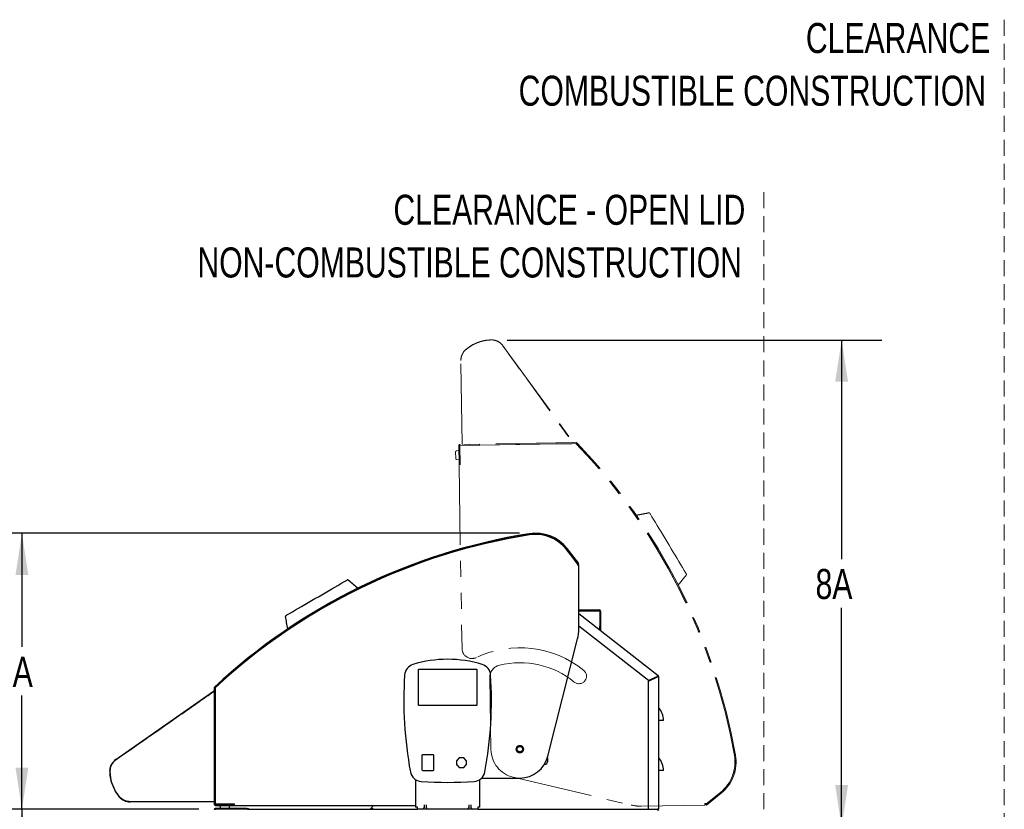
# Model space of a CAD drawing. Header units: inches. Extents: x 31 to 206, y 23 to 145.
# Tile 44 of 64: x 147 to 196, y 58 to 97. Entities that reach past the tile are written whole.
import ezdxf

# ---------------------------------------------------------------- set-up
doc = ezdxf.new("R2010")
doc.units = ezdxf.units.IN
doc.header["$LTSCALE"] = 16
doc.header["$MEASUREMENT"] = 0
doc.linetypes.add('HIDDEN', pattern=[0.075, 0.05, -0.025])
doc.linetypes.add('PHANTOM', pattern=[0.5, 0.25, -0.05, 0.05, -0.05, 0.05, -0.05])
doc.layers.add('FORMAT', color=7, linetype='Continuous')
doc.styles.add('SLDTEXTSTYLE0', font='TXT', dxfattribs={"width": 0.75})
doc.dimstyles.new('SLDDIMSTYLE1', dxfattribs={"dimtxt": 1.5, "dimasz": 2.08, "dimexe": 0, "dimexo": 0.0625, "dimgap": 0.375, "dimtad": 0, "dimtih": 1, "dimtoh": 1, "dimdec": 0, "dimrnd": 1e-09, "dimzin": 12, "dimdsep": 46, "dimlunit": 5, "dimtxsty": 'SLDTEXTSTYLE0', "dimsah": 1, "dimcen": 0.09, "dimadec": 0, "dimazin": 3, "dimtfac": 1, "dimtdec": 0, "dimtofl": 0, "dimtmove": 0, "dimatfit": 3, "dimfxl": 0, "dimfrac": 2, "dimtolj": 1, "dimtzin": 12, "dimarcsym": 0})
doc.dimstyles.new('SLDDIMSTYLE4', dxfattribs={"dimtxt": 1.5, "dimasz": 2.08, "dimexe": 0, "dimexo": 0.0625, "dimgap": 0.375, "dimtad": 0, "dimtih": 1, "dimtoh": 1, "dimdec": 0, "dimrnd": 1e-09, "dimzin": 12, "dimdsep": 46, "dimlunit": 5, "dimtxsty": 'SLDTEXTSTYLE0', "dimsah": 1, "dimcen": 0.09, "dimse2": 1, "dimadec": 0, "dimazin": 3, "dimtfac": 1, "dimtdec": 0, "dimtofl": 0, "dimtmove": 0, "dimatfit": 3, "dimfxl": 0, "dimfrac": 2, "dimtolj": 1, "dimtzin": 12, "dimarcsym": 0})

# ---------------------------------------------------------------- blocks, each defined once
blk = doc.blocks.new('_D_14')
at = {"layer": 'FORMAT'}
for p, q in [((155.704, 57.821), (144.88, 57.821)), ((146.88, 57.821), (146.88, 53.854)), ((146.88, 47.463), (146.88, 51.429)), ((155.704, 47.463), (144.88, 47.463))]:
    blk.add_line(p, q, dxfattribs=at)
for points in [[(146.88, 57.821), (146.56, 55.741), (147.2, 55.741)], [(146.88, 47.463), (147.2, 49.543), (146.56, 49.543)]]:
    blk.add_solid(points, dxfattribs=at)
at = {"layer": 'FORMAT', "insert": (145.58, 53.363), "char_height": 1.5, "attachment_point": 1, "style": 'SLDTEXTSTYLE0'}
blk.add_mtext('9A', dxfattribs=at)
blk = doc.blocks.new('_D_15')
at = {"layer": 'FORMAT'}
for p, q in [((171.704, 71.599), (144.88, 71.599)), ((146.88, 71.599), (146.88, 65.922)), ((146.88, 57.821), (146.88, 63.497)), ((155.704, 57.821), (144.88, 57.821))]:
    blk.add_line(p, q, dxfattribs=at)
for points in [[(146.88, 71.599), (146.56, 69.519), (147.2, 69.519)], [(146.88, 57.821), (147.2, 59.901), (146.56, 59.901)]]:
    blk.add_solid(points, dxfattribs=at)
at = {"layer": 'FORMAT', "insert": (145.58, 65.431), "char_height": 1.5, "attachment_point": 1, "style": 'SLDTEXTSTYLE0'}
blk.add_mtext('7A', dxfattribs=at)
blk = doc.blocks.new('_D_16')
at = {"layer": 'FORMAT'}
for p, q in [((171.089, 81.24), (189.77, 81.24)), ((187.77, 81.24), (187.77, 70.305)), ((187.77, 56.946), (187.77, 67.88))]:
    blk.add_line(p, q, dxfattribs=at)
for points in [[(187.77, 81.24), (187.45, 79.16), (188.09, 79.16)], [(187.77, 56.946), (188.09, 59.026), (187.45, 59.026)]]:
    blk.add_solid(points, dxfattribs=at)
at = {"layer": 'FORMAT', "insert": (186.47, 69.814), "char_height": 1.5, "attachment_point": 1, "style": 'SLDTEXTSTYLE0'}
blk.add_mtext('8A', dxfattribs=at)
blk = doc.blocks.new('SW_NOTE_0_8')
at = {"layer": 'FORMAT', "color": 0, "char_height": 1.5, "attachment_point": 3, "style": 'SLDTEXTSTYLE0'}
for s, insert in [('CLEARANCE - OPEN LID', (22.031, 1.934)), ('NON-COMBUSTIBLE CONSTRUCTION', (21.861, -0.696))]:
    blk.add_mtext(s, dxfattribs=dict(at, insert=insert))
blk = doc.blocks.new('SW_NOTE_0_9')
at = {"layer": 'FORMAT', "color": 0, "char_height": 1.5, "attachment_point": 3, "style": 'SLDTEXTSTYLE0'}
for s, insert in [('CLEARANCE', (11.484, 1.934)), ('COMBUSTIBLE CONSTRUCTION', (11.279, -0.696))]:
    blk.add_mtext(s, dxfattribs=dict(at, insert=insert))

msp = doc.modelspace()

# ---------------------------------------------------------------- linework, layer by layer
at = {"color": 7, "linetype": 'PHANTOM', "lineweight": 18}
for p, q in [((170.877, 80.958), (174.361, 76.151)), ((168.842, 76.049), (168.774, 80.216)), ((168.521, 75.322), (168.516, 75.655)), ((168.556, 75.705), (168.672, 75.727)), ((168.668, 75.956), (168.684, 75.026)), ((168.718, 75.957), (168.734, 75.027)), ((168.719, 75.927), (168.721, 75.927)), ((168.72, 75.975), (174.507, 76.07)), ((168.731, 75.275), (168.72, 75.975)), ((174.521, 76.122), (168.737, 76.027)), ((174.522, 76.072), (168.738, 75.977)), ((168.68, 75.255), (168.563, 75.274)), ((168.726, 75.581), (168.724, 75.581)), ((168.727, 75.403), (168.729, 75.403)), ((168.736, 75.025), (168.731, 75.275)), ((168.684, 75.026), (168.734, 75.027)), ((168.684, 75.024), (168.834, 65.838)), ((168.734, 75.127), (168.732, 75.127)), ((168.733, 75.03), (168.736, 75.029)), ((168.756, 75.025), (168.736, 75.025)), ((178.708, 70.57), (178.707, 70.576)), ((170.22, 64.393), (170.279, 60.797)), ((171.388, 59.419), (177.273, 58.031)), ((181.005, 58.072), (181.734, 58.661)), ((181.036, 58.033), (181.765, 58.622)), ((181.039, 58.104), (181.726, 58.659)), ((177.765, 57.978), (180.948, 58.03)), ((181.039, 58.104), (180.947, 58.102)), ((181.005, 58.072), (181.036, 58.033)), ((181.023, 58.099), (181.019, 58.101)), ((181.087, 58.143), (181.083, 58.135))]:
    msp.add_line(p, q, dxfattribs=at)
at = {"color": 7, "linetype": 'Continuous', "lineweight": 25}
for p, q in [((174.618, 70.061), (174.041, 70.8)), ((174.587, 70.096), (174.043, 70.791)), ((174.658, 70.092), (174.08, 70.83)), ((174.549, 70.144), (174.556, 70.14)), ((174.587, 70.096), (174.587, 70.003)), ((174.591, 70.08), (174.589, 70.076)), ((174.618, 70.061), (174.658, 70.092)), ((174.659, 66.82), (174.659, 70.003)), ((162.085, 67.968), (162.079, 67.968)), ((174.659, 67.767), (175.692, 67.767)), ((174.659, 67.729), (175.692, 67.729)), ((174.659, 67.592), (178.614, 64.502)), ((175.712, 67.709), (175.712, 66.957)), ((175.75, 67.709), (175.75, 66.957)), ((178.137, 64.241), (174.659, 66.958)), ((175.712, 66.77), (175.712, 66.957)), ((175.75, 66.957), (175.75, 66.77)), ((173.115, 60.468), (174.598, 66.33)), ((175.75, 66.77), (175.712, 66.77)), ((166.64, 64.774), (166.64, 63.042)), ((169.573, 64.794), (166.659, 64.794)), ((169.593, 63.042), (169.593, 64.774)), ((178.579, 64.456), (178.137, 64.241)), ((178.137, 64.219), (178.579, 64.435)), ((178.575, 64.433), (178.575, 64.454)), ((178.599, 64.456), (178.637, 64.456)), ((178.637, 64.456), (178.637, 57.821)), ((156.465, 63.872), (156.466, 58.087)), ((156.515, 63.872), (156.516, 58.087)), ((156.518, 58.069), (156.517, 63.857)), ((178.137, 57.821), (178.137, 64.219)), ((151.571, 60.307), (156.434, 63.713)), ((166.659, 63.022), (169.573, 63.022)), ((178.647, 62.256), (178.637, 62.256)), ((178.887, 62.256), (178.647, 62.256)), ((166.837, 60.503), (166.837, 59.794)), ((167.388, 60.542), (166.876, 60.542)), ((167.427, 59.794), (167.427, 60.503)), ((168.559, 60.234), (168.559, 60.062)), ((168.692, 60.383), (168.571, 60.261)), ((168.571, 60.035), (168.692, 59.913)), ((168.891, 60.394), (168.719, 60.394)), ((169.04, 60.261), (168.919, 60.383)), ((168.919, 59.913), (169.04, 60.035)), ((169.051, 60.062), (169.051, 60.234)), ((172.969, 60.071), (172.948, 60.071)), ((173.094, 60.393), (173.094, 60.196)), ((166.876, 59.754), (167.388, 59.754)), ((168.719, 59.902), (168.891, 59.902)), ((178.647, 59.756), (178.637, 59.756)), ((178.887, 59.756), (178.647, 59.756)), ((166.518, 59.301), (166.518, 57.919)), ((169.714, 59.301), (169.714, 57.919)), ((169.813, 59.381), (171.718, 59.381)), ((156.446, 58.192), (152.278, 58.192)), ((157.218, 58.069), (156.518, 58.069)), ((156.536, 58.067), (157.466, 58.067)), ((156.536, 58.017), (157.466, 58.017)), ((156.566, 58.067), (156.566, 58.069)), ((156.785, 57.901), (156.764, 58.017)), ((156.912, 58.069), (156.912, 58.067)), ((157.089, 58.067), (157.089, 58.069)), ((157.237, 58.017), (157.216, 57.901)), ((157.468, 58.069), (157.218, 58.069)), ((157.366, 58.069), (157.366, 58.067)), ((157.463, 58.067), (157.463, 58.069)), ((157.466, 58.017), (157.466, 58.067)), ((157.468, 58.089), (157.468, 58.069)), ((157.468, 58.017), (166.518, 58.018)), ((164.267, 57.845), (164.412, 58.018)), ((166.943, 58.039), (166.943, 57.919)), ((167.064, 57.919), (167.064, 58.039)), ((169.168, 58.039), (169.168, 57.919)), ((169.289, 57.919), (169.289, 58.039)), ((158.078, 57.86), (156.524, 57.86)), ((158.078, 57.821), (156.524, 57.821)), ((157.167, 57.86), (156.834, 57.86)), ((158.078, 57.86), (158.141, 57.86)), ((158.14, 57.821), (158.078, 57.821)), ((158.14, 57.821), (166.616, 57.821)), ((158.141, 57.86), (158.141, 57.821)), ((158.141, 57.86), (158.156, 57.86)), ((164.267, 57.845), (164.297, 57.821)), ((164.335, 57.821), (164.335, 57.859)), ((166.616, 57.919), (166.518, 57.919)), ((166.616, 57.821), (166.616, 57.919)), ((166.867, 57.821), (166.616, 57.821)), ((167.14, 57.821), (166.867, 57.821)), ((166.943, 57.919), (166.943, 57.897)), ((167.064, 57.897), (167.064, 57.919)), ((169.092, 57.821), (167.14, 57.821)), ((169.365, 57.821), (169.092, 57.821)), ((169.168, 57.919), (169.168, 57.897)), ((169.289, 57.897), (169.289, 57.919)), ((169.616, 57.821), (169.365, 57.821)), ((169.714, 57.919), (169.616, 57.919)), ((169.616, 57.919), (169.616, 57.821)), ((169.616, 57.821), (178.582, 57.821)), ((178.637, 57.821), (178.582, 57.821))]:
    msp.add_line(p, q, dxfattribs=at)
at = {"color": 7, "linetype": 'PHANTOM', "lineweight": 18, "flags": 128}
for points in [[(168.736, 75.025), (168.725, 75.025), (168.715, 75.025), (168.706, 75.025), (168.698, 75.025), (168.692, 75.024), (168.687, 75.024), (168.685, 75.024), (168.684, 75.024)], [(178.231, 72.545), (178.31, 72.414), (178.394, 72.275), (178.481, 72.129), (178.573, 71.978), (178.667, 71.821), (178.763, 71.66), (178.862, 71.496), (178.962, 71.33), (179.063, 71.162), (179.164, 70.994), (179.265, 70.826), (179.365, 70.66), (179.464, 70.496), (179.561, 70.335), (179.655, 70.179), (179.746, 70.027), (179.834, 69.882), (179.918, 69.743), (179.997, 69.611)], [(178.448, 71.006), (178.444, 71.009), (178.444, 71.009)], [(180.948, 58.03), (180.948, 58.032), (180.948, 58.036), (180.948, 58.043), (180.947, 58.052), (180.947, 58.062), (180.947, 58.075), (180.947, 58.088), (180.947, 58.102)]]:
    msp.add_lwpolyline(points, dxfattribs=at)
at = {"color": 7, "linetype": 'Continuous', "lineweight": 25, "flags": 128}
for points in [[(174.659, 70.003), (174.657, 70.003), (174.653, 70.003), (174.647, 70.003), (174.638, 70.003), (174.627, 70.003), (174.614, 70.003), (174.601, 70.003), (174.587, 70.003)], [(160.102, 67.523), (160.234, 67.6), (160.375, 67.682), (160.522, 67.767), (160.675, 67.855), (160.833, 67.947), (160.995, 68.041), (161.161, 68.137), (161.329, 68.235), (161.498, 68.333), (161.668, 68.431), (161.837, 68.529), (162.005, 68.627), (162.171, 68.723), (162.333, 68.817), (162.491, 68.909), (162.644, 68.997), (162.791, 69.083), (162.931, 69.164), (163.064, 69.241)], [(161.644, 67.715), (161.641, 67.711), (161.641, 67.711)], [(178.614, 64.502), (178.614, 64.501), (178.611, 64.499), (178.608, 64.494), (178.604, 64.489), (178.598, 64.482), (178.592, 64.474), (178.585, 64.465), (178.579, 64.456)], [(157.468, 58.069), (157.468, 58.059), (157.468, 58.049), (157.468, 58.04), (157.468, 58.032), (157.468, 58.026), (157.468, 58.021), (157.468, 58.018), (157.468, 58.017)]]:
    msp.add_lwpolyline(points, dxfattribs=at)
at = {"color": 7, "linetype": 'Continuous', "lineweight": 25}
for radius in [0.188, 0.141]:
    msp.add_circle((171.719, 60.821), radius, dxfattribs=at)
at = {"color": 7, "linetype": 'PHANTOM', "lineweight": 18}
msp.add_circle((171.719, 60.821), 0.188, dxfattribs=at)
for centre, radius, start, end in [((170.334, 79.231), 2.019, 91.2798, 130.5966), ((170.305, 80.543), 0.707, 35.9382, 91.2798), ((169.48, 80.227), 0.707, 130.5966, 180.9382), ((168.566, 75.656), 0.05, 100.9382, 180.9382), ((168.738, 75.957), 0.07, 90.9382, 180.9382), ((168.738, 75.957), 0.02, 90.9382, 180.9382), ((169.216, 75.975), 0.01, 90.9382, 127.8081), ((169.696, 75.983), 0.01, 54.0683, 90.9382), ((173.466, 76.045), 0.01, 90.9382, 127.8081), ((173.945, 76.053), 0.01, 54.0683, 90.9382), ((174.508, 76.007), 0.0625, 43.7583, 90.9382), ((174.522, 76.052), 0.07, 43.8348, 90.9382), ((174.522, 76.052), 0.02, 43.8348, 90.9382), ((152.932, 55.323), 29.95, 9.9849, 43.8348), ((152.921, 55.337), 29.95, 9.9522, 43.7583), ((152.932, 55.323), 30, 9.9849, 43.8348), ((168.571, 75.323), 0.05, 180.9382, 260.9382), ((168.752, 75.097), 0.02, 180.9382, 206.7801), ((178.156, 72.554), 0.06, 31.0382, 101.0382), ((179.969, 69.541), 0.06, 321.0382, 31.0382), ((169.334, 65.846), 0.5, 180.9382, 295.3844), ((171.719, 60.821), 5.062, 50.9788, 115.3844), ((170.845, 64.403), 0.625, 103.707, 180.9382), ((171.719, 60.821), 4.313, 50.9788, 103.707), ((174.67, 64.463), 0.375, 230.9788, 50.9788), ((171.719, 60.821), 1.44, 180.9306, 256.7313), ((180.5, 60.176), 1.95, 308.9382, 9.9522), ((180.508, 60.178), 1.95, 308.9382, 9.9849), ((180.508, 60.178), 2, 308.9382, 9.9849), ((177.732, 59.978), 2, 256.7313, 270.9382), ((181.03, 58.118), 0.07, 192.5078, 265.3259), ((181.03, 58.118), 0.02, 225.5223, 308.9382)]:
    msp.add_arc(centre, radius, start, end, dxfattribs=at)
at = {"color": 7, "linetype": 'Continuous', "lineweight": 25}
for centre, radius, start, end in [((176.91, 41.948), 30, 99.0526, 132.9026), ((176.91, 41.948), 29.95, 99.0526, 132.9026), ((176.896, 41.937), 29.95, 99.0199, 132.826), ((172.504, 69.599), 2, 38.0059, 99.0526), ((172.504, 69.599), 1.95, 38.0059, 99.0526), ((172.506, 69.591), 1.95, 38.0059, 99.0199), ((174.573, 70.087), 0.02, 314.59, 38.0059), ((174.573, 70.087), 0.07, 281.5756, 354.3936), ((163.134, 69.212), 0.06, 50.1059, 120.1059), ((160.092, 67.448), 0.06, 120.1059, 190.1059), ((175.692, 67.709), 0.058, 0, 90), ((175.692, 67.709), 0.02, 0, 90), ((172.659, 66.82), 2, 345.799, 0.0059), ((166.561, 64.482), 0.591, 107.0131, 176.3196), ((168.116, 59.4), 5.906, 72.9869, 107.0131), ((169.671, 64.482), 0.591, 3.6804, 72.9869), ((185.616, 63.257), 19.685, 176.3196, 190.4383), ((166.659, 64.774), 0.0197, 90, 180), ((169.573, 64.774), 0.0197, 0, 90), ((150.616, 63.257), 19.685, 349.5617, 3.6804), ((178.579, 64.456), 0.02, 0, 52), ((178.579, 64.456), 0.058, 0, 52), ((156.535, 63.872), 0.07, 132.9026, 180.0059), ((156.535, 63.872), 0.02, 132.9026, 180.0059), ((156.58, 63.857), 0.0625, 132.826, 180.0059), ((156.525, 63.295), 0.01, 143.136, 180.0059), ((166.659, 63.042), 0.0197, 180, 270), ((169.573, 63.042), 0.0197, 270, 0), ((178.677, 62.916), 0.0407, 180, 221.463), ((177.93, 62.256), 0.957, 0, 41.463), ((156.525, 62.815), 0.01, 180.0059, 216.8758), ((171.719, 60.821), 1.44, 269.9983, 345.799), ((178.677, 60.416), 0.0407, 180, 221.463), ((151.976, 59.728), 0.707, 125.0059, 180.3475), ((172.969, 60.196), 0.125, 270, 0), ((177.93, 59.756), 0.957, 0, 41.463), ((153.289, 59.736), 2.019, 180.3475, 219.6643), ((166.838, 59.797), 0.591, 190.4383, 266.1609), ((169.395, 59.797), 0.591, 273.8391, 349.5617), ((156.526, 59.045), 0.01, 143.136, 180.0059), ((168.116, 78.849), 19.685, 266.1609, 273.8391), ((156.526, 58.565), 0.01, 180.0059, 216.8758), ((152.278, 58.898), 0.707, 219.6643, 270.0059), ((156.536, 58.087), 0.07, 180.0059, 270.0059), ((156.536, 58.087), 0.02, 180.0059, 270.0059), ((157.396, 58.087), 0.02, 270.0059, 295.8479), ((156.524, 57.801), 0.059, 90, 180), ((156.524, 57.801), 0.02, 90, 180), ((156.834, 57.91), 0.05, 190.0059, 270.0059), ((157.167, 57.91), 0.05, 270.0059, 350.0059), ((158.156, 57.801), 0.059, 19.8149, 90), ((166.867, 57.897), 0.076, 270, 0), ((167.14, 57.897), 0.076, 180, 270), ((169.092, 57.897), 0.076, 270, 0), ((169.365, 57.897), 0.076, 180, 270)]:
    msp.add_arc(centre, radius, start, end, dxfattribs=at)
at = {"color": 7, "linetype": 'PHANTOM', "lineweight": 18}
for centre, ratio, start_param, end_param in [((174.345, 76.139), 0.999773, 1.570796, 3.752351), ((168.862, 76.049), 0.999848, 0, 1.570796)]:
    msp.add_ellipse(centre, major_axis=(-0.02, -0.0003), ratio=ratio, start_param=start_param, end_param=end_param, dxfattribs=at)
at = {"color": 7, "linetype": 'Continuous', "lineweight": 25}
for centre, major_axis, ratio, start_param, end_param in [((156.445, 63.696), (0, -0.02), 0.999773, 1.570796, 3.752351), ((166.876, 60.502), (-0.0281, 0.0281), 0.992433, 5.501585, 7.064785), ((167.388, 60.502), (0.0281, 0.0281), 0.992433, 5.501585, 7.064785), ((168.599, 60.234), (-0.0365, 0.0151), 0.995546, 5.892062, 6.674309), ((168.599, 60.062), (-0.0365, -0.0151), 0.995546, 5.892062, 6.674309), ((168.72, 60.355), (-0.0151, 0.0365), 0.995546, 5.892062, 6.674309), ((168.891, 60.355), (0.0151, 0.0365), 0.995546, 5.892062, 6.674309), ((169.012, 60.234), (0.0365, 0.0151), 0.995546, 5.892062, 6.674309), ((169.012, 60.062), (0.0365, -0.0151), 0.995546, 5.892062, 6.674309), ((166.876, 59.794), (-0.0281, -0.0281), 0.992433, 5.501585, 7.064785), ((167.388, 59.794), (0.0281, -0.0281), 0.992433, 5.501585, 7.064785), ((168.72, 59.941), (-0.0151, -0.0365), 0.995546, 5.892062, 6.674309), ((168.891, 59.941), (0.0151, -0.0365), 0.995546, 5.892062, 6.674309), ((156.446, 58.212), (0, -0.02), 0.999848, 0, 1.570796)]:
    msp.add_ellipse(centre, major_axis=major_axis, ratio=ratio, start_param=start_param, end_param=end_param, dxfattribs=at)
at = {"color": 7, "linetype": 'PHANTOM', "lineweight": 18}
for points, knots in [([(169.024, 80.76), (169.108, 80.826), (169.235, 80.926), (169.426, 81.031), (169.58, 81.102), (169.745, 81.161), (169.921, 81.206), (170.103, 81.236), (170.227, 81.242), (170.289, 81.245)], [0, 0, 0, 0, 0.232626, 0.352184, 0.471743, 0.601551, 0.731359, 0.86568, 1, 1, 1, 1]), ([(170.289, 81.245), (170.291, 81.245), (170.296, 81.246), (170.304, 81.246), (170.32, 81.246), (170.35, 81.245), (170.41, 81.239), (170.498, 81.221), (170.605, 81.182), (170.707, 81.123), (170.799, 81.047), (170.848, 80.986), (170.873, 80.955)], [0, 0, 0, 0, 0.009598, 0.019195, 0.038383, 0.07671, 0.152969, 0.302466, 0.474365, 0.651351, 0.823193, 1, 1, 1, 1]), ([(168.78, 80.216), (168.781, 80.255), (168.784, 80.335), (168.813, 80.451), (168.86, 80.561), (168.911, 80.64), (168.966, 80.706), (169, 80.738), (169.024, 80.76)], [0, 0, 0, 0, 0.191496, 0.388525, 0.580053, 0.777203, 0.841245, 1, 1, 1, 1]), ([(170.873, 80.955), (171.23, 80.46), (171.944, 79.471), (172.836, 78.234), (173.55, 77.244), (173.991, 76.632), (174.254, 76.268), (174.339, 76.15)], [0, 0, 0, 0, 0.308939, 0.617878, 0.772347, 0.926816, 1, 1, 1, 1]), ([(177.533, 72.493), (177.638, 72.514), (177.842, 72.553), (178.046, 72.593), (178.144, 72.612)], [0, 0, 0, 0, 0.514397, 1, 1, 1, 1]), ([(178.207, 72.585), (178.208, 72.583), (178.21, 72.581), (178.219, 72.564), (178.228, 72.55), (178.231, 72.545)], [0, 0, 0, 0, 0.392047, 0.78433, 1, 1, 1, 1]), ([(178.635, 70.791), (178.635, 70.791), (178.635, 70.791), (178.635, 70.791), (178.635, 70.791)], [0, 0, 0, 0, 0.5, 1, 1, 1, 1]), ([(180.016, 69.503), (179.952, 69.425), (179.822, 69.263), (179.691, 69.102), (179.624, 69.019)], [0, 0, 0, 0, 0.485604, 1, 1, 1, 1]), ([(179.997, 69.611), (180.002, 69.602), (180.013, 69.585), (180.019, 69.573), (180.02, 69.572), (180.02, 69.572)], [0, 0, 0, 0, 0.392044, 0.784332, 1, 1, 1, 1])]:
    msp.add_open_spline(points, degree=3, knots=knots, dxfattribs=at)
at = {"color": 7, "linetype": 'Continuous', "lineweight": 25}
for points, knots in [([(163.064, 69.241), (163.073, 69.246), (163.091, 69.256), (163.102, 69.263), (163.103, 69.264), (163.104, 69.264)], [0, 0, 0, 0, 0.392047, 0.784332, 1, 1, 1, 1]), ([(163.172, 69.258), (163.25, 69.193), (163.409, 69.06), (163.568, 68.927), (163.65, 68.858)], [0, 0, 0, 0, 0.485604, 1, 1, 1, 1]), ([(161.862, 67.898), (161.862, 67.898), (161.862, 67.898), (161.862, 67.898), (161.862, 67.898)], [0, 0, 0, 0, 0.5, 1, 1, 1, 1]), ([(160.142, 66.824), (160.124, 66.93), (160.087, 67.134), (160.051, 67.339), (160.033, 67.438)], [0, 0, 0, 0, 0.514397, 1, 1, 1, 1]), ([(160.062, 67.5), (160.063, 67.501), (160.066, 67.502), (160.082, 67.512), (160.097, 67.52), (160.102, 67.523)], [0, 0, 0, 0, 0.392046, 0.784329, 1, 1, 1, 1]), ([(178.579, 64.435), (178.586, 64.436), (178.601, 64.44), (178.62, 64.445), (178.634, 64.451), (178.636, 64.455), (178.637, 64.456)], [0, 0, 0, 0, 0.249998, 0.499999, 0.750012, 1, 1, 1, 1]), ([(178.579, 64.435), (178.581, 64.436), (178.586, 64.44), (178.593, 64.445), (178.598, 64.451), (178.598, 64.455), (178.599, 64.456)], [0, 0, 0, 0, 0.250001, 0.500015, 0.750024, 1, 1, 1, 1]), ([(151.574, 60.303), (152.074, 60.652), (153.075, 61.349), (154.326, 62.221), (155.327, 62.919), (155.946, 63.35), (156.315, 63.607), (156.434, 63.69)], [0, 0, 0, 0, 0.308939, 0.617878, 0.772347, 0.926816, 1, 1, 1, 1]), ([(151.273, 59.724), (151.273, 59.726), (151.273, 59.73), (151.273, 59.739), (151.274, 59.754), (151.275, 59.785), (151.282, 59.844), (151.301, 59.933), (151.342, 60.038), (151.403, 60.139), (151.48, 60.231), (151.542, 60.279), (151.574, 60.303)], [0, 0, 0, 0, 0.009598, 0.019195, 0.038383, 0.07671, 0.15297, 0.302466, 0.474365, 0.651351, 0.823196, 1, 1, 1, 1]), ([(151.738, 58.451), (151.674, 58.536), (151.575, 58.665), (151.473, 58.857), (151.405, 59.013), (151.349, 59.179), (151.307, 59.356), (151.28, 59.538), (151.275, 59.662), (151.273, 59.724)], [0, 0, 0, 0, 0.232626, 0.352185, 0.471743, 0.601551, 0.731359, 0.86568, 1, 1, 1, 1]), ([(152.278, 58.198), (152.239, 58.2), (152.16, 58.204), (152.044, 58.235), (151.934, 58.284), (151.857, 58.336), (151.791, 58.392), (151.76, 58.426), (151.738, 58.451)], [0, 0, 0, 0, 0.191492, 0.388524, 0.580051, 0.7772, 0.841244, 1, 1, 1, 1]), ([(164.267, 57.845), (164.274, 57.852), (164.288, 57.864), (164.321, 57.873), (164.351, 57.877), (164.368, 57.879), (164.371, 57.879)], [0, 0, 0, 0, 0.30056, 0.607463, 0.914399, 1, 1, 1, 1]), ([(164.297, 57.821), (164.305, 57.83), (164.32, 57.846), (164.347, 57.864), (164.363, 57.874), (164.371, 57.879)], [0, 0, 0, 0, 0.412186, 0.702999, 1, 1, 1, 1]), ([(164.297, 57.821), (164.298, 57.822), (164.3, 57.823), (164.306, 57.824), (164.314, 57.823), (164.32, 57.821), (164.323, 57.821)], [0, 0, 0, 0, 0.2500194, 0.5000113, 0.7500141, 1, 1, 1, 1]), ([(164.371, 57.879), (164.368, 57.871), (164.362, 57.856), (164.353, 57.837), (164.344, 57.823), (164.338, 57.822), (164.335, 57.821)], [0, 0, 0, 0, 0.250001, 0.500001, 0.74999, 1, 1, 1, 1]), ([(164.371, 57.879), (164.368, 57.876), (164.362, 57.871), (164.353, 57.864), (164.346, 57.861), (164.342, 57.86), (164.342, 57.86)], [0, 0, 0, 0, 0.307073, 0.614128, 0.921199, 1, 1, 1, 1]), ([(178.582, 57.821), (178.584, 57.82), (178.586, 57.818), (178.59, 57.805), (178.594, 57.786), (178.597, 57.77), (178.599, 57.763)], [0, 0, 0, 0, 0.250012, 0.5, 0.750001, 1, 1, 1, 1]), ([(178.64, 57.763), (178.639, 57.77), (178.638, 57.786), (178.624, 57.805), (178.605, 57.818), (178.59, 57.82), (178.582, 57.821)], [0, 0, 0, 0, 0.249999, 0.500001, 0.75, 1, 1, 1, 1])]:
    msp.add_open_spline(points, degree=3, knots=knots, dxfattribs=at)
at = {"layer": 'FORMAT', "linetype": 'HIDDEN', "lineweight": 18}
for p, q in [((195.887, 97.227), (195.887, 56.946)), ((183.887, 88.626), (183.887, 56.946))]:
    msp.add_line(p, q, dxfattribs=at)

# ---------------------------------------------------------------- block references
at = {"layer": 'FORMAT'}
for name, p in [('SW_NOTE_0_9', (183.698, 95.128)), ('SW_NOTE_0_8', (160.937, 86.557))]:
    msp.add_blockref(name, p, dxfattribs=at)

# ---------------------------------------------------------------- dimensions: what is measured, and where the dimension line sits
for base, p1, p2, text, dimstyle, picture, middle in [((187.77, 81.24), (178.579, 56.946), (170.289, 81.24), '8A', 'SLDDIMSTYLE4', '_D_16', (187.77, 69.093)), ((146.88, 71.599), (156.504, 57.821), (172.504, 71.599), '7A', 'SLDDIMSTYLE1', '_D_15', (146.88, 64.71)), ((146.88, 47.463), (156.504, 57.821), (156.504, 47.463), '9A', 'SLDDIMSTYLE1', '_D_14', (146.88, 52.642))]:
    dim = msp.add_linear_dim(base=base, p1=p1, p2=p2, angle=90, text=text, dimstyle=dimstyle, dxfattribs=at)
    dim.commit()
    dim.dimension.update_dxf_attribs({"geometry": picture, "text_midpoint": middle, "dimtype": 160})

doc.saveas('drawing.dxf')
